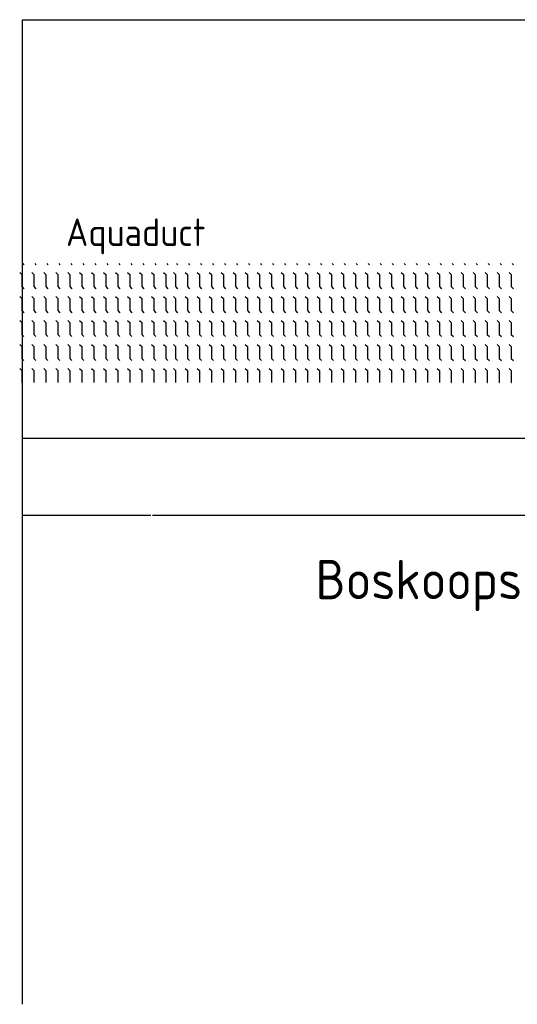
# Model space of a CAD drawing. Header units: metres. Extents: x 361 to 17834, y -7429 to 4908.
# Tile 22 of 29: x 11158 to 11358, y -162 to 236. Entities that reach past the tile are written whole.
import ezdxf

# ---------------------------------------------------------------- set-up
doc = ezdxf.new("R2010")
doc.units = ezdxf.units.M
doc.layers.add('VBL-XX-ONDERGROND', color=7, linetype='Continuous')
doc.styles.add('ISO', font='ISO.SHX')

# ---------------------------------------------------------------- blocks, each defined once
blk = doc.blocks.new('*X32')
at = {"color": 0}
for p, q in [((-832.2, 5263.8), (-824.7, 5271.3)), ((-775.5, 5244.3), (-762, 5257.8)), ((-762, 5257.8), (-685.8, 5257.8)), ((-685.8, 5257.8), (-672.3, 5271.3)), ((-623.1, 5244.3), (-609.6, 5257.8)), ((-609.6, 5257.8), (-533.4, 5257.8)), ((-533.4, 5257.8), (-519.9, 5271.3)), ((-470.7, 5244.3), (-457.2, 5257.8)), ((-457.2, 5257.8), (-381, 5257.8)), ((-381, 5257.8), (-367.5, 5271.3)), ((-318.3, 5244.3), (-304.8, 5257.8)), ((-304.8, 5257.8), (-228.6, 5257.8)), ((-228.6, 5257.8), (-215.1, 5271.3)), ((-165.9, 5244.3), (-152.4, 5257.8)), ((-152.4, 5257.8), (-76.2, 5257.8)), ((-76.2, 5257.8), (-76, 5258)), ((-832.2, 5187.6), (-824.7, 5195.1)), ((-685.8, 5181.6), (-672.3, 5195.1)), ((-533.4, 5181.6), (-519.9, 5195.1)), ((-381, 5181.6), (-367.5, 5195.1)), ((-228.6, 5181.6), (-215.1, 5195.1)), ((-775.5, 5168.1), (-762, 5181.6)), ((-762, 5181.6), (-685.8, 5181.6)), ((-623.1, 5168.1), (-609.6, 5181.6)), ((-609.6, 5181.6), (-533.4, 5181.6)), ((-470.7, 5168.1), (-457.2, 5181.6)), ((-457.2, 5181.6), (-381, 5181.6)), ((-318.3, 5168.1), (-304.8, 5181.6)), ((-304.8, 5181.6), (-228.6, 5181.6)), ((-165.9, 5168.1), (-152.4, 5181.6)), ((-152.4, 5181.6), (-76.2, 5181.6)), ((-76.2, 5181.6), (-76, 5181.8)), ((-832.2, 5111.4), (-824.7, 5118.9)), ((-775.5, 5091.9), (-762, 5105.4)), ((-762, 5105.4), (-685.8, 5105.4)), ((-685.8, 5105.4), (-672.3, 5118.9)), ((-623.1, 5091.9), (-609.6, 5105.4)), ((-609.6, 5105.4), (-533.4, 5105.4)), ((-533.4, 5105.4), (-519.9, 5118.9)), ((-470.7, 5091.9), (-457.2, 5105.4)), ((-457.2, 5105.4), (-381, 5105.4)), ((-381, 5105.4), (-367.5, 5118.9)), ((-318.3, 5091.9), (-304.8, 5105.4)), ((-304.8, 5105.4), (-228.6, 5105.4)), ((-228.6, 5105.4), (-215.1, 5118.9)), ((-165.9, 5091.9), (-152.4, 5105.4)), ((-152.4, 5105.4), (-76.2, 5105.4)), ((-76.2, 5105.4), (-76, 5105.6)), ((-832.2, 5035.2), (-824.7, 5042.7)), ((-775.5, 5015.7), (-762, 5029.2)), ((-762, 5029.2), (-685.8, 5029.2)), ((-685.8, 5029.2), (-672.3, 5042.7)), ((-623.1, 5015.7), (-609.6, 5029.2)), ((-609.6, 5029.2), (-533.4, 5029.2)), ((-533.4, 5029.2), (-519.9, 5042.7)), ((-470.7, 5015.7), (-457.2, 5029.2)), ((-457.2, 5029.2), (-381, 5029.2)), ((-381, 5029.2), (-367.5, 5042.7)), ((-318.3, 5015.7), (-304.8, 5029.2)), ((-304.8, 5029.2), (-228.6, 5029.2)), ((-228.6, 5029.2), (-215.1, 5042.7)), ((-165.9, 5015.7), (-152.4, 5029.2)), ((-152.4, 5029.2), (-76.2, 5029.2)), ((-76.2, 5029.2), (-76, 5029.4)), ((-832.2, 4959), (-824.7, 4966.5)), ((-775.5, 4939.5), (-762, 4953)), ((-762, 4953), (-685.8, 4953)), ((-685.8, 4953), (-672.3, 4966.5)), ((-623.1, 4939.5), (-609.6, 4953)), ((-609.6, 4953), (-533.4, 4953)), ((-533.4, 4953), (-519.9, 4966.5)), ((-470.7, 4939.5), (-457.2, 4953)), ((-457.2, 4953), (-381, 4953)), ((-381, 4953), (-367.5, 4966.5)), ((-318.3, 4939.5), (-304.8, 4953)), ((-304.8, 4953), (-228.6, 4953)), ((-228.6, 4953), (-215.1, 4966.5)), ((-165.9, 4939.5), (-152.4, 4953)), ((-152.4, 4953), (-76.2, 4953)), ((-76.2, 4953), (-76, 4953.2)), ((-832.2, 4882.8), (-824.7, 4890.3)), ((-685.8, 4876.8), (-672.3, 4890.3)), ((-533.4, 4876.8), (-519.9, 4890.3)), ((-381, 4876.8), (-367.5, 4890.3)), ((-228.6, 4876.8), (-215.1, 4890.3)), ((-775.5, 4863.3), (-762, 4876.8)), ((-762, 4876.8), (-685.8, 4876.8)), ((-623.1, 4863.3), (-609.6, 4876.8)), ((-609.6, 4876.8), (-533.4, 4876.8)), ((-470.7, 4863.3), (-457.2, 4876.8)), ((-457.2, 4876.8), (-381, 4876.8)), ((-318.3, 4863.3), (-304.8, 4876.8)), ((-304.8, 4876.8), (-228.6, 4876.8)), ((-165.9, 4863.3), (-152.4, 4876.8)), ((-152.4, 4876.8), (-76.2, 4876.8)), ((-76.2, 4876.8), (-76, 4877)), ((-832.2, 4806.6), (-824.7, 4814.1)), ((-775.5, 4787.1), (-762, 4800.6)), ((-762, 4800.6), (-685.8, 4800.6)), ((-685.8, 4800.6), (-672.3, 4814.1)), ((-623.1, 4787.1), (-609.6, 4800.6)), ((-609.6, 4800.6), (-533.4, 4800.6)), ((-533.4, 4800.6), (-519.9, 4814.1)), ((-470.7, 4787.1), (-457.2, 4800.6)), ((-457.2, 4800.6), (-381, 4800.6)), ((-381, 4800.6), (-367.5, 4814.1)), ((-318.3, 4787.1), (-304.8, 4800.6)), ((-304.8, 4800.6), (-228.6, 4800.6)), ((-228.6, 4800.6), (-215.1, 4814.1)), ((-165.9, 4787.1), (-152.4, 4800.6)), ((-152.4, 4800.6), (-76.2, 4800.6)), ((-76.2, 4800.6), (-76, 4800.8)), ((-832.2, 4730.4), (-824.7, 4737.9)), ((-775.5, 4710.9), (-762, 4724.4)), ((-762, 4724.4), (-685.8, 4724.4)), ((-685.8, 4724.4), (-672.3, 4737.9)), ((-623.1, 4710.9), (-609.6, 4724.4)), ((-609.6, 4724.4), (-533.4, 4724.4)), ((-533.4, 4724.4), (-519.9, 4737.9)), ((-470.7, 4710.9), (-457.2, 4724.4)), ((-457.2, 4724.4), (-381, 4724.4)), ((-381, 4724.4), (-367.5, 4737.9)), ((-318.3, 4710.9), (-304.8, 4724.4)), ((-304.8, 4724.4), (-228.6, 4724.4)), ((-228.6, 4724.4), (-215.1, 4737.9)), ((-165.9, 4710.9), (-152.4, 4724.4)), ((-152.4, 4724.4), (-76.2, 4724.4)), ((-76.2, 4724.4), (-76, 4724.6)), ((-832.2, 4654.2), (-824.7, 4661.7)), ((-775.5, 4634.7), (-762, 4648.2)), ((-762, 4648.2), (-685.8, 4648.2)), ((-685.8, 4648.2), (-672.3, 4661.7)), ((-623.1, 4634.7), (-609.6, 4648.2)), ((-609.6, 4648.2), (-533.4, 4648.2)), ((-533.4, 4648.2), (-519.9, 4661.7)), ((-470.7, 4634.7), (-457.2, 4648.2)), ((-457.2, 4648.2), (-381, 4648.2)), ((-381, 4648.2), (-367.5, 4661.7)), ((-318.3, 4634.7), (-304.8, 4648.2)), ((-304.8, 4648.2), (-228.6, 4648.2)), ((-228.6, 4648.2), (-215.1, 4661.7)), ((-165.9, 4634.7), (-152.4, 4648.2)), ((-152.4, 4648.2), (-76.2, 4648.2)), ((-76.2, 4648.2), (-76, 4648.4)), ((-832.2, 4578), (-824.7, 4585.5)), ((-775.5, 4558.5), (-762, 4572)), ((-762, 4572), (-685.8, 4572)), ((-685.8, 4572), (-672.3, 4585.5)), ((-623.1, 4558.5), (-609.6, 4572)), ((-609.6, 4572), (-533.4, 4572)), ((-533.4, 4572), (-519.9, 4585.5)), ((-470.7, 4558.5), (-457.2, 4572)), ((-457.2, 4572), (-381, 4572)), ((-381, 4572), (-367.5, 4585.5)), ((-318.3, 4558.5), (-304.8, 4572)), ((-304.8, 4572), (-228.6, 4572)), ((-228.6, 4572), (-215.1, 4585.5)), ((-165.9, 4558.5), (-152.4, 4572)), ((-152.4, 4572), (-76.2, 4572)), ((-76.2, 4572), (-76, 4572.2)), ((-832.2, 4501.8), (-824.7, 4509.3)), ((-685.8, 4495.8), (-672.3, 4509.3)), ((-533.4, 4495.8), (-519.9, 4509.3)), ((-381, 4495.8), (-367.5, 4509.3)), ((-228.6, 4495.8), (-215.1, 4509.3)), ((-775.5, 4482.3), (-762, 4495.8)), ((-762, 4495.8), (-685.8, 4495.8)), ((-623.1, 4482.3), (-609.6, 4495.8)), ((-609.6, 4495.8), (-533.4, 4495.8)), ((-470.7, 4482.3), (-457.2, 4495.8)), ((-457.2, 4495.8), (-381, 4495.8)), ((-318.3, 4482.3), (-304.8, 4495.8)), ((-304.8, 4495.8), (-228.6, 4495.8)), ((-165.9, 4482.3), (-152.4, 4495.8)), ((-152.4, 4495.8), (-76.2, 4495.8)), ((-76.2, 4495.8), (-76, 4496)), ((-832.2, 4425.6), (-824.7, 4433.1)), ((-775.5, 4406.1), (-762, 4419.6)), ((-762, 4419.6), (-685.8, 4419.6)), ((-685.8, 4419.6), (-672.3, 4433.1)), ((-623.1, 4406.1), (-609.6, 4419.6)), ((-609.6, 4419.6), (-533.4, 4419.6)), ((-533.4, 4419.6), (-519.9, 4433.1)), ((-470.7, 4406.1), (-457.2, 4419.6)), ((-457.2, 4419.6), (-381, 4419.6)), ((-381, 4419.6), (-367.5, 4433.1)), ((-318.3, 4406.1), (-304.8, 4419.6)), ((-304.8, 4419.6), (-228.6, 4419.6)), ((-228.6, 4419.6), (-215.1, 4433.1)), ((-165.9, 4406.1), (-152.4, 4419.6)), ((-152.4, 4419.6), (-76.2, 4419.6)), ((-76.2, 4419.6), (-76, 4419.8)), ((-832.2, 4349.4), (-824.7, 4356.9)), ((-775.5, 4329.9), (-762, 4343.4)), ((-762, 4343.4), (-685.8, 4343.4)), ((-685.8, 4343.4), (-672.3, 4356.9)), ((-623.1, 4329.9), (-609.6, 4343.4)), ((-609.6, 4343.4), (-533.4, 4343.4)), ((-533.4, 4343.4), (-519.9, 4356.9)), ((-470.7, 4329.9), (-457.2, 4343.4)), ((-457.2, 4343.4), (-381, 4343.4)), ((-381, 4343.4), (-367.5, 4356.9)), ((-318.3, 4329.9), (-304.8, 4343.4)), ((-304.8, 4343.4), (-228.6, 4343.4)), ((-228.6, 4343.4), (-215.1, 4356.9)), ((-165.9, 4329.9), (-152.4, 4343.4)), ((-152.4, 4343.4), (-76.2, 4343.4)), ((-76.2, 4343.4), (-76, 4343.6)), ((-832.2, -451.2), (-824.7, -443.7)), ((-775.5, -470.7), (-762, -457.2)), ((-762, -457.2), (-685.8, -457.2)), ((-685.8, -457.2), (-672.3, -443.7)), ((-623.1, -470.7), (-609.6, -457.2)), ((-609.6, -457.2), (-533.4, -457.2)), ((-533.4, -457.2), (-519.9, -443.7)), ((-470.7, -470.7), (-457.2, -457.2)), ((-457.2, -457.2), (-381, -457.2)), ((-381, -457.2), (-367.5, -443.7)), ((-318.3, -470.7), (-304.8, -457.2)), ((-304.8, -457.2), (-228.6, -457.2)), ((-228.6, -457.2), (-215.1, -443.7)), ((-165.9, -470.7), (-152.4, -457.2)), ((-152.4, -457.2), (-76.2, -457.2)), ((-76.2, -457.2), (-76, -457)), ((-832.2, -527.4), (-824.7, -519.9)), ((-775.5, -546.9), (-762, -533.4)), ((-762, -533.4), (-685.8, -533.4)), ((-685.8, -533.4), (-672.3, -519.9)), ((-623.1, -546.9), (-609.6, -533.4)), ((-609.6, -533.4), (-533.4, -533.4)), ((-533.4, -533.4), (-519.9, -519.9)), ((-470.7, -546.9), (-457.2, -533.4)), ((-457.2, -533.4), (-381, -533.4)), ((-381, -533.4), (-367.5, -519.9)), ((-318.3, -546.9), (-304.8, -533.4)), ((-304.8, -533.4), (-228.6, -533.4)), ((-228.6, -533.4), (-215.1, -519.9)), ((-165.9, -546.9), (-152.4, -533.4)), ((-152.4, -533.4), (-76.2, -533.4)), ((-76.2, -533.4), (-76, -533.2)), ((-832.2, -603.6), (-824.7, -596.1)), ((-775.5, -623.1), (-762, -609.6)), ((-762, -609.6), (-685.8, -609.6)), ((-685.8, -609.6), (-672.3, -596.1)), ((-623.1, -623.1), (-609.6, -609.6)), ((-609.6, -609.6), (-533.4, -609.6)), ((-533.4, -609.6), (-519.9, -596.1)), ((-470.7, -623.1), (-457.2, -609.6)), ((-457.2, -609.6), (-381, -609.6)), ((-381, -609.6), (-367.5, -596.1)), ((-318.3, -623.1), (-304.8, -609.6)), ((-304.8, -609.6), (-228.6, -609.6)), ((-228.6, -609.6), (-215.1, -596.1)), ((-165.9, -623.1), (-152.4, -609.6)), ((-152.4, -609.6), (-76.2, -609.6)), ((-76.2, -609.6), (-76, -609.4)), ((-832.2, -679.8), (-824.7, -672.3)), ((-775.5, -699.3), (-762, -685.8)), ((-762, -685.8), (-685.8, -685.8)), ((-685.8, -685.8), (-672.3, -672.3)), ((-623.1, -699.3), (-609.6, -685.8)), ((-609.6, -685.8), (-533.4, -685.8)), ((-533.4, -685.8), (-519.9, -672.3)), ((-470.7, -699.3), (-457.2, -685.8)), ((-457.2, -685.8), (-381, -685.8)), ((-381, -685.8), (-367.5, -672.3)), ((-318.3, -699.3), (-304.8, -685.8)), ((-304.8, -685.8), (-228.6, -685.8)), ((-228.6, -685.8), (-215.1, -672.3)), ((-165.9, -699.3), (-152.4, -685.8)), ((-152.4, -685.8), (-76.2, -685.8)), ((-76.2, -685.8), (-76, -685.6)), ((-832.2, -756), (-824.7, -748.5)), ((-685.8, -762), (-672.3, -748.5)), ((-533.4, -762), (-519.9, -748.5)), ((-381, -762), (-367.5, -748.5)), ((-228.6, -762), (-215.1, -748.5)), ((-775.5, -775.5), (-762, -762)), ((-762, -762), (-685.8, -762)), ((-623.1, -775.5), (-609.6, -762)), ((-609.6, -762), (-533.4, -762)), ((-470.7, -775.5), (-457.2, -762)), ((-457.2, -762), (-381, -762)), ((-318.3, -775.5), (-304.8, -762)), ((-304.8, -762), (-228.6, -762)), ((-165.9, -775.5), (-152.4, -762)), ((-152.4, -762), (-76.2, -762)), ((-76.2, -762), (-76, -761.8)), ((-832.2, -832.2), (-824.7, -824.7)), ((-775.5, -851.7), (-762, -838.2)), ((-762, -838.2), (-685.8, -838.2)), ((-685.8, -838.2), (-672.3, -824.7)), ((-623.1, -851.7), (-609.6, -838.2)), ((-609.6, -838.2), (-533.4, -838.2)), ((-533.4, -838.2), (-519.9, -824.7)), ((-470.7, -851.7), (-457.2, -838.2)), ((-457.2, -838.2), (-381, -838.2)), ((-381, -838.2), (-367.5, -824.7)), ((-318.3, -851.7), (-304.8, -838.2)), ((-304.8, -838.2), (-228.6, -838.2)), ((-228.6, -838.2), (-215.1, -824.7)), ((-165.9, -851.7), (-152.4, -838.2)), ((-152.4, -838.2), (-76.2, -838.2)), ((-76.2, -838.2), (-76, -838)), ((-832.2, -908.4), (-824.7, -900.9)), ((-775.5, -927.9), (-762, -914.4)), ((-762, -914.4), (-685.8, -914.4)), ((-685.8, -914.4), (-672.3, -900.9)), ((-623.1, -927.9), (-609.6, -914.4)), ((-609.6, -914.4), (-533.4, -914.4)), ((-533.4, -914.4), (-519.9, -900.9)), ((-470.7, -927.9), (-457.2, -914.4)), ((-457.2, -914.4), (-381, -914.4)), ((-381, -914.4), (-367.5, -900.9)), ((-318.3, -927.9), (-304.8, -914.4)), ((-304.8, -914.4), (-228.6, -914.4)), ((-228.6, -914.4), (-215.1, -900.9)), ((-165.9, -927.9), (-152.4, -914.4)), ((-152.4, -914.4), (-76.2, -914.4)), ((-76.2, -914.4), (-76, -914.2)), ((-832.2, -984.6), (-824.7, -977.1)), ((-775.5, -1004.1), (-762, -990.6)), ((-762, -990.6), (-685.8, -990.6)), ((-685.8, -990.6), (-672.3, -977.1)), ((-623.1, -1004.1), (-609.6, -990.6)), ((-609.6, -990.6), (-533.4, -990.6)), ((-533.4, -990.6), (-519.9, -977.1)), ((-470.7, -1004.1), (-457.2, -990.6)), ((-457.2, -990.6), (-381, -990.6)), ((-381, -990.6), (-367.5, -977.1)), ((-318.3, -1004.1), (-304.8, -990.6)), ((-304.8, -990.6), (-228.6, -990.6)), ((-228.6, -990.6), (-215.1, -977.1)), ((-165.9, -1004.1), (-152.4, -990.6)), ((-152.4, -990.6), (-76.2, -990.6)), ((-76.2, -990.6), (-76, -990.4)), ((-832.2, -1060.8), (-824.7, -1053.3)), ((-685.8, -1066.8), (-672.3, -1053.3)), ((-533.4, -1066.8), (-519.9, -1053.3)), ((-381, -1066.8), (-367.5, -1053.3)), ((-228.6, -1066.8), (-215.1, -1053.3)), ((-775.5, -1080.3), (-762, -1066.8)), ((-762, -1066.8), (-685.8, -1066.8)), ((-623.1, -1080.3), (-609.6, -1066.8)), ((-609.6, -1066.8), (-533.4, -1066.8)), ((-470.7, -1080.3), (-457.2, -1066.8)), ((-457.2, -1066.8), (-381, -1066.8)), ((-318.3, -1080.3), (-304.8, -1066.8)), ((-304.8, -1066.8), (-228.6, -1066.8)), ((-165.9, -1080.3), (-152.4, -1066.8)), ((-152.4, -1066.8), (-76.2, -1066.8)), ((-76.2, -1066.8), (-76, -1066.6)), ((-832.2, -1137), (-824.7, -1129.5)), ((-775.5, -1156.5), (-762, -1143)), ((-762, -1143), (-685.8, -1143)), ((-685.8, -1143), (-672.3, -1129.5)), ((-623.1, -1156.5), (-609.6, -1143)), ((-609.6, -1143), (-533.4, -1143)), ((-533.4, -1143), (-519.9, -1129.5)), ((-470.7, -1156.5), (-457.2, -1143)), ((-457.2, -1143), (-381, -1143)), ((-381, -1143), (-367.5, -1129.5)), ((-318.3, -1156.5), (-304.8, -1143)), ((-304.8, -1143), (-228.6, -1143)), ((-228.6, -1143), (-215.1, -1129.5)), ((-165.9, -1156.5), (-152.4, -1143)), ((-152.4, -1143), (-76.2, -1143)), ((-76.2, -1143), (-76, -1142.8)), ((-832.2, -1213.2), (-824.7, -1205.7)), ((-775.5, -1232.7), (-762, -1219.2)), ((-762, -1219.2), (-685.8, -1219.2)), ((-685.8, -1219.2), (-672.3, -1205.7)), ((-623.1, -1232.7), (-609.6, -1219.2)), ((-609.6, -1219.2), (-533.4, -1219.2)), ((-533.4, -1219.2), (-519.9, -1205.7)), ((-470.7, -1232.7), (-457.2, -1219.2)), ((-457.2, -1219.2), (-381, -1219.2)), ((-381, -1219.2), (-367.5, -1205.7)), ((-318.3, -1232.7), (-304.8, -1219.2)), ((-304.8, -1219.2), (-228.6, -1219.2)), ((-228.6, -1219.2), (-215.1, -1205.7)), ((-165.9, -1232.7), (-152.4, -1219.2)), ((-152.4, -1219.2), (-76.2, -1219.2)), ((-76.2, -1219.2), (-76, -1219)), ((-832.2, -1289.4), (-824.7, -1281.9)), ((-775.5, -1308.9), (-762, -1295.4)), ((-762, -1295.4), (-685.8, -1295.4)), ((-685.8, -1295.4), (-672.3, -1281.9)), ((-623.1, -1308.9), (-609.6, -1295.4)), ((-609.6, -1295.4), (-533.4, -1295.4)), ((-533.4, -1295.4), (-519.9, -1281.9)), ((-470.7, -1308.9), (-457.2, -1295.4)), ((-457.2, -1295.4), (-381, -1295.4)), ((-381, -1295.4), (-367.5, -1281.9)), ((-318.3, -1308.9), (-304.8, -1295.4)), ((-304.8, -1295.4), (-228.6, -1295.4)), ((-228.6, -1295.4), (-215.1, -1281.9)), ((-165.9, -1308.9), (-152.4, -1295.4)), ((-152.4, -1295.4), (-76.2, -1295.4)), ((-76.2, -1295.4), (-76, -1295.2)), ((-832.2, -1365.6), (-824.7, -1358.1)), ((-775.5, -1385.1), (-762, -1371.6)), ((-762, -1371.6), (-685.8, -1371.6)), ((-685.8, -1371.6), (-672.3, -1358.1)), ((-623.1, -1385.1), (-609.6, -1371.6)), ((-609.6, -1371.6), (-533.4, -1371.6)), ((-533.4, -1371.6), (-519.9, -1358.1)), ((-470.7, -1385.1), (-457.2, -1371.6)), ((-457.2, -1371.6), (-381, -1371.6)), ((-381, -1371.6), (-367.5, -1358.1)), ((-318.3, -1385.1), (-304.8, -1371.6)), ((-304.8, -1371.6), (-228.6, -1371.6)), ((-228.6, -1371.6), (-215.1, -1358.1)), ((-165.9, -1385.1), (-152.4, -1371.6)), ((-152.4, -1371.6), (-76.2, -1371.6)), ((-76.2, -1371.6), (-76, -1371.4)), ((-832.2, -1441.8), (-824.7, -1434.3)), ((-685.8, -1447.8), (-672.3, -1434.3)), ((-533.4, -1447.8), (-519.9, -1434.3)), ((-381, -1447.8), (-367.5, -1434.3)), ((-228.6, -1447.8), (-215.1, -1434.3)), ((-775.5, -1461.3), (-762, -1447.8)), ((-762, -1447.8), (-685.8, -1447.8)), ((-623.1, -1461.3), (-609.6, -1447.8)), ((-609.6, -1447.8), (-533.4, -1447.8)), ((-470.7, -1461.3), (-457.2, -1447.8)), ((-457.2, -1447.8), (-381, -1447.8)), ((-318.3, -1461.3), (-304.8, -1447.8)), ((-304.8, -1447.8), (-228.6, -1447.8)), ((-165.9, -1461.3), (-152.4, -1447.8)), ((-152.4, -1447.8), (-76.2, -1447.8)), ((-76.2, -1447.8), (-76, -1447.6)), ((-832.2, -1518), (-824.7, -1510.5)), ((-775.5, -1537.5), (-762, -1524)), ((-762, -1524), (-685.8, -1524)), ((-685.8, -1524), (-672.3, -1510.5)), ((-623.1, -1537.5), (-609.6, -1524)), ((-609.6, -1524), (-533.4, -1524)), ((-533.4, -1524), (-519.9, -1510.5)), ((-470.7, -1537.5), (-457.2, -1524)), ((-457.2, -1524), (-381, -1524)), ((-381, -1524), (-367.5, -1510.5)), ((-318.3, -1537.5), (-304.8, -1524)), ((-304.8, -1524), (-228.6, -1524)), ((-228.6, -1524), (-215.1, -1510.5)), ((-165.9, -1537.5), (-152.4, -1524)), ((-152.4, -1524), (-76.2, -1524)), ((-76.2, -1524), (-76, -1523.8)), ((-832.2, -1594.2), (-824.7, -1586.7)), ((-775.5, -1613.7), (-762, -1600.2)), ((-762, -1600.2), (-685.8, -1600.2)), ((-685.8, -1600.2), (-672.3, -1586.7)), ((-623.1, -1613.7), (-609.6, -1600.2)), ((-609.6, -1600.2), (-533.4, -1600.2)), ((-533.4, -1600.2), (-519.9, -1586.7)), ((-470.7, -1613.7), (-457.2, -1600.2)), ((-457.2, -1600.2), (-381, -1600.2)), ((-381, -1600.2), (-367.5, -1586.7)), ((-318.3, -1613.7), (-304.8, -1600.2)), ((-304.8, -1600.2), (-228.6, -1600.2)), ((-228.6, -1600.2), (-215.1, -1586.7)), ((-165.9, -1613.7), (-152.4, -1600.2)), ((-152.4, -1600.2), (-76.2, -1600.2)), ((-76.2, -1600.2), (-76, -1600)), ((-832.2, -1670.4), (-824.7, -1662.9)), ((-775.5, -1689.9), (-762, -1676.4)), ((-762, -1676.4), (-685.8, -1676.4)), ((-685.8, -1676.4), (-672.3, -1662.9)), ((-623.1, -1689.9), (-609.6, -1676.4)), ((-609.6, -1676.4), (-533.4, -1676.4)), ((-533.4, -1676.4), (-519.9, -1662.9)), ((-470.7, -1689.9), (-457.2, -1676.4)), ((-457.2, -1676.4), (-381, -1676.4)), ((-381, -1676.4), (-367.5, -1662.9)), ((-318.3, -1689.9), (-304.8, -1676.4)), ((-304.8, -1676.4), (-228.6, -1676.4)), ((-228.6, -1676.4), (-215.1, -1662.9)), ((-165.9, -1689.9), (-152.4, -1676.4)), ((-152.4, -1676.4), (-76.2, -1676.4)), ((-76.2, -1676.4), (-76, -1676.2)), ((-832.2, -1746.6), (-824.7, -1739.1)), ((-685.8, -1752.6), (-672.3, -1739.1)), ((-533.4, -1752.6), (-519.9, -1739.1)), ((-381, -1752.6), (-367.5, -1739.1)), ((-228.6, -1752.6), (-215.1, -1739.1)), ((-775.5, -1766.1), (-762, -1752.6)), ((-762, -1752.6), (-685.8, -1752.6)), ((-623.1, -1766.1), (-609.6, -1752.6)), ((-609.6, -1752.6), (-533.4, -1752.6)), ((-470.7, -1766.1), (-457.2, -1752.6)), ((-457.2, -1752.6), (-381, -1752.6)), ((-318.3, -1766.1), (-304.8, -1752.6)), ((-304.8, -1752.6), (-228.6, -1752.6)), ((-165.9, -1766.1), (-152.4, -1752.6)), ((-152.4, -1752.6), (-76.2, -1752.6)), ((-76.2, -1752.6), (-76, -1752.4)), ((-832.2, -1822.8), (-824.7, -1815.3)), ((-775.5, -1842.3), (-762, -1828.8)), ((-762, -1828.8), (-685.8, -1828.8)), ((-685.8, -1828.8), (-672.3, -1815.3)), ((-623.1, -1842.3), (-609.6, -1828.8)), ((-609.6, -1828.8), (-533.4, -1828.8)), ((-533.4, -1828.8), (-519.9, -1815.3)), ((-470.7, -1842.3), (-457.2, -1828.8)), ((-457.2, -1828.8), (-381, -1828.8)), ((-381, -1828.8), (-367.5, -1815.3)), ((-318.3, -1842.3), (-304.8, -1828.8)), ((-304.8, -1828.8), (-228.6, -1828.8)), ((-228.6, -1828.8), (-215.1, -1815.3)), ((-165.9, -1842.3), (-152.4, -1828.8)), ((-152.4, -1828.8), (-76.2, -1828.8)), ((-76.2, -1828.8), (-76, -1828.6)), ((-832.2, -1899), (-824.7, -1891.5)), ((-775.5, -1918.5), (-762, -1905)), ((-762, -1905), (-685.8, -1905)), ((-685.8, -1905), (-672.3, -1891.5)), ((-623.1, -1918.5), (-609.6, -1905)), ((-609.6, -1905), (-533.4, -1905)), ((-533.4, -1905), (-519.9, -1891.5)), ((-470.7, -1918.5), (-457.2, -1905)), ((-457.2, -1905), (-381, -1905)), ((-381, -1905), (-367.5, -1891.5)), ((-318.3, -1918.5), (-304.8, -1905)), ((-304.8, -1905), (-228.6, -1905)), ((-228.6, -1905), (-215.1, -1891.5)), ((-165.9, -1918.5), (-152.4, -1905)), ((-152.4, -1905), (-76.2, -1905)), ((-76.2, -1905), (-76, -1904.8)), ((-832.2, -1975.2), (-824.7, -1967.7)), ((-775.5, -1994.7), (-762, -1981.2)), ((-762, -1981.2), (-685.8, -1981.2)), ((-685.8, -1981.2), (-672.3, -1967.7)), ((-623.1, -1994.7), (-609.6, -1981.2)), ((-609.6, -1981.2), (-533.4, -1981.2)), ((-533.4, -1981.2), (-519.9, -1967.7)), ((-470.7, -1994.7), (-457.2, -1981.2)), ((-457.2, -1981.2), (-381, -1981.2)), ((-381, -1981.2), (-367.5, -1967.7)), ((-318.3, -1994.7), (-304.8, -1981.2)), ((-304.8, -1981.2), (-228.6, -1981.2)), ((-228.6, -1981.2), (-215.1, -1967.7)), ((-165.9, -1994.7), (-152.4, -1981.2)), ((-152.4, -1981.2), (-76.2, -1981.2)), ((-76.2, -1981.2), (-76, -1981)), ((-832.2, -2051.4), (-824.7, -2043.9)), ((-775.5, -2070.9), (-762, -2057.4)), ((-762, -2057.4), (-685.8, -2057.4)), ((-685.8, -2057.4), (-672.3, -2043.9)), ((-623.1, -2070.9), (-609.6, -2057.4)), ((-609.6, -2057.4), (-533.4, -2057.4)), ((-533.4, -2057.4), (-519.9, -2043.9)), ((-470.7, -2070.9), (-457.2, -2057.4)), ((-457.2, -2057.4), (-381, -2057.4)), ((-381, -2057.4), (-367.5, -2043.9)), ((-318.3, -2070.9), (-304.8, -2057.4)), ((-304.8, -2057.4), (-228.6, -2057.4)), ((-228.6, -2057.4), (-215.1, -2043.9)), ((-165.9, -2070.9), (-152.4, -2057.4)), ((-152.4, -2057.4), (-76.2, -2057.4)), ((-76.2, -2057.4), (-76, -2057.2)), ((-832.2, -2127.6), (-824.7, -2120.1)), ((-685.8, -2133.6), (-672.3, -2120.1)), ((-533.4, -2133.6), (-519.9, -2120.1)), ((-381, -2133.6), (-367.5, -2120.1)), ((-228.6, -2133.6), (-215.1, -2120.1)), ((-775.5, -2147.1), (-762, -2133.6)), ((-762, -2133.6), (-685.8, -2133.6)), ((-623.1, -2147.1), (-609.6, -2133.6)), ((-609.6, -2133.6), (-533.4, -2133.6)), ((-470.7, -2147.1), (-457.2, -2133.6)), ((-457.2, -2133.6), (-381, -2133.6)), ((-318.3, -2147.1), (-304.8, -2133.6)), ((-304.8, -2133.6), (-228.6, -2133.6)), ((-165.9, -2147.1), (-152.4, -2133.6)), ((-152.4, -2133.6), (-76.2, -2133.6)), ((-76.2, -2133.6), (-76, -2133.4)), ((-832.2, -2203.8), (-824.7, -2196.3)), ((-775.5, -2223.3), (-762, -2209.8)), ((-762, -2209.8), (-685.8, -2209.8)), ((-685.8, -2209.8), (-672.3, -2196.3)), ((-623.1, -2223.3), (-609.6, -2209.8)), ((-609.6, -2209.8), (-533.4, -2209.8)), ((-533.4, -2209.8), (-519.9, -2196.3)), ((-470.7, -2223.3), (-457.2, -2209.8)), ((-457.2, -2209.8), (-381, -2209.8)), ((-381, -2209.8), (-367.5, -2196.3)), ((-318.3, -2223.3), (-304.8, -2209.8)), ((-304.8, -2209.8), (-228.6, -2209.8)), ((-228.6, -2209.8), (-215.1, -2196.3)), ((-165.9, -2223.3), (-152.4, -2209.8)), ((-152.4, -2209.8), (-76.2, -2209.8)), ((-76.2, -2209.8), (-76, -2209.6)), ((-832.2, -2280), (-824.7, -2272.5)), ((-775.5, -2299.5), (-762, -2286)), ((-762, -2286), (-685.8, -2286)), ((-685.8, -2286), (-672.3, -2272.5)), ((-623.1, -2299.5), (-609.6, -2286)), ((-609.6, -2286), (-533.4, -2286)), ((-533.4, -2286), (-519.9, -2272.5)), ((-470.7, -2299.5), (-457.2, -2286)), ((-457.2, -2286), (-381, -2286)), ((-381, -2286), (-367.5, -2272.5)), ((-318.3, -2299.5), (-304.8, -2286)), ((-304.8, -2286), (-228.6, -2286)), ((-228.6, -2286), (-215.1, -2272.5)), ((-165.9, -2299.5), (-152.4, -2286)), ((-152.4, -2286), (-76.2, -2286)), ((-76.2, -2286), (-76, -2285.8)), ((-832.2, -2356.2), (-824.7, -2348.7)), ((-775.5, -2375.7), (-762, -2362.2)), ((-762, -2362.2), (-685.8, -2362.2)), ((-685.8, -2362.2), (-672.3, -2348.7)), ((-623.1, -2375.7), (-609.6, -2362.2)), ((-609.6, -2362.2), (-533.4, -2362.2)), ((-533.4, -2362.2), (-519.9, -2348.7)), ((-470.7, -2375.7), (-457.2, -2362.2)), ((-457.2, -2362.2), (-381, -2362.2)), ((-381, -2362.2), (-367.5, -2348.7)), ((-318.3, -2375.7), (-304.8, -2362.2)), ((-304.8, -2362.2), (-228.6, -2362.2)), ((-228.6, -2362.2), (-215.1, -2348.7)), ((-165.9, -2375.7), (-152.4, -2362.2)), ((-152.4, -2362.2), (-76.2, -2362.2)), ((-76.2, -2362.2), (-76, -2362)), ((-832.2, -2432.4), (-824.7, -2424.9)), ((-775.5, -2451.9), (-762, -2438.4)), ((-762, -2438.4), (-685.8, -2438.4)), ((-685.8, -2438.4), (-672.3, -2424.9)), ((-623.1, -2451.9), (-609.6, -2438.4)), ((-609.6, -2438.4), (-533.4, -2438.4)), ((-533.4, -2438.4), (-519.9, -2424.9)), ((-470.7, -2451.9), (-457.2, -2438.4)), ((-457.2, -2438.4), (-381, -2438.4)), ((-381, -2438.4), (-367.5, -2424.9)), ((-318.3, -2451.9), (-304.8, -2438.4)), ((-304.8, -2438.4), (-228.6, -2438.4)), ((-228.6, -2438.4), (-215.1, -2424.9)), ((-165.9, -2451.9), (-152.4, -2438.4)), ((-152.4, -2438.4), (-76.2, -2438.4)), ((-76.2, -2438.4), (-76, -2438.2)), ((-832.2, -2508.6), (-824.7, -2501.1)), ((-685.8, -2514.6), (-672.3, -2501.1)), ((-533.4, -2514.6), (-519.9, -2501.1)), ((-381, -2514.6), (-367.5, -2501.1)), ((-228.6, -2514.6), (-215.1, -2501.1)), ((-775.5, -2528.1), (-762, -2514.6)), ((-762, -2514.6), (-685.8, -2514.6)), ((-623.1, -2528.1), (-609.6, -2514.6)), ((-609.6, -2514.6), (-533.4, -2514.6)), ((-470.7, -2528.1), (-457.2, -2514.6)), ((-457.2, -2514.6), (-381, -2514.6)), ((-318.3, -2528.1), (-304.8, -2514.6)), ((-304.8, -2514.6), (-228.6, -2514.6)), ((-165.9, -2528.1), (-152.4, -2514.6)), ((-152.4, -2514.6), (-76.2, -2514.6)), ((-76.2, -2514.6), (-76, -2514.4)), ((-832.2, -2584.8), (-824.7, -2577.3)), ((-775.5, -2604.3), (-762, -2590.8)), ((-762, -2590.8), (-685.8, -2590.8)), ((-685.8, -2590.8), (-672.3, -2577.3)), ((-623.1, -2604.3), (-609.6, -2590.8)), ((-609.6, -2590.8), (-533.4, -2590.8)), ((-533.4, -2590.8), (-519.9, -2577.3)), ((-470.7, -2604.3), (-457.2, -2590.8)), ((-457.2, -2590.8), (-381, -2590.8)), ((-381, -2590.8), (-367.5, -2577.3)), ((-318.3, -2604.3), (-304.8, -2590.8)), ((-304.8, -2590.8), (-228.6, -2590.8)), ((-228.6, -2590.8), (-215.1, -2577.3)), ((-165.9, -2604.3), (-152.4, -2590.8)), ((-152.4, -2590.8), (-76.2, -2590.8)), ((-76.2, -2590.8), (-76, -2590.6))]:
    blk.add_line(p, q, dxfattribs=at)

msp = doc.modelspace()

# ---------------------------------------------------------------- linework, layer by layer
at = {"layer": 'VBL-XX-ONDERGROND', "color": 7}
for p, q in [((11158.596, 236.189, 181985616.911), (11538.716, 236.189, 181985616.911)), ((11557.782, 67.003, 181985616.911), (11158.596, 67.003, 181985616.911)), ((11210.455, 35.989, 181985616.911), (11158.596, 35.989, 181985616.911)), ((11557.782, 35.989, 181985616.911), (11211.187, 35.989, 181985616.911))]:
    msp.add_line(p, q, dxfattribs=at)
at = {"layer": 'VBL-XX-ONDERGROND', "color": 7, "ltscale": 50}
msp.add_line((11158.596, -161.506, 181985616.911), (11158.596, 236.189, 181985616.911), dxfattribs=at)

# ---------------------------------------------------------------- block references
at = {"layer": 'VBL-XX-ONDERGROND', "color": 7, "xscale": 0.06355286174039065, "yscale": 0.06355286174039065, "zscale": 0.06355282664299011, "rotation": 270}
for p in [(10882.325, 84.806, 181985616.911), (11385.047, 84.806, 181985616.911)]:
    msp.add_blockref('*X32', p, dxfattribs=at)

# ---------------------------------------------------------------- texts
at = {"layer": 'VBL-XX-ONDERGROND', "color": 7, "style": 'ISO'}
for s, height, p in [('Aquaduct', 11.1217, (11176.21, 144.79, 181985616.911)), ('Boskoopseweg', 15.88821, (11276.949, 2.119, 181985616.911))]:
    msp.add_text(s, height=height, dxfattribs=at).set_placement(p)

doc.saveas('drawing.dxf')
